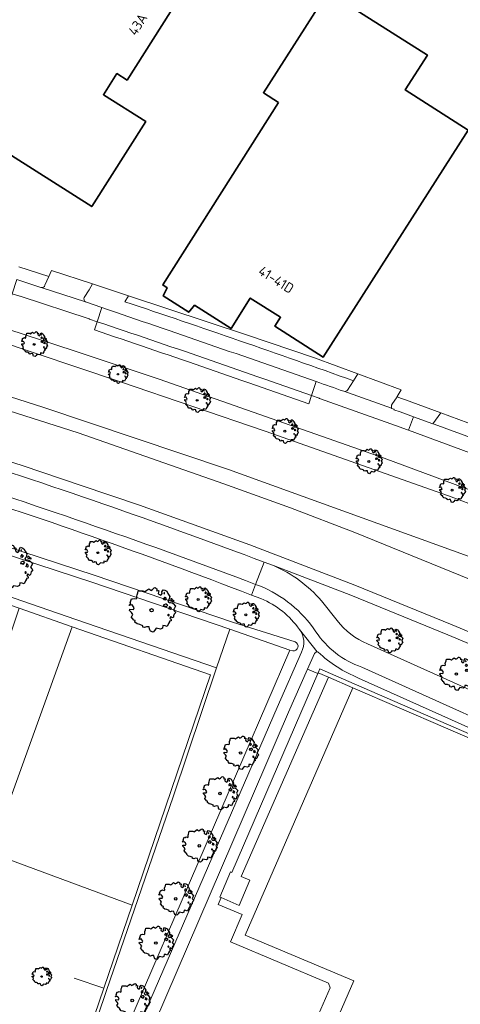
# Model space of a CAD drawing. Header units: metres. Extents: x 152391 to 157968, y 462336 to 467280.
# Tile 71 of 256: x 153645 to 153705, y 463837 to 463971. Entities that reach past the tile are written whole.
import ezdxf
from ezdxf.enums import TextEntityAlignment as Align

# ---------------------------------------------------------------- set-up
doc = ezdxf.new("R2010")
doc.units = ezdxf.units.M
doc.header["$LTSCALE"] = 0.75
doc.layers.get('0').update_dxf_attribs({"lineweight": 25})
for name, color, linetype, lineweight in [('B-GV-GR-BOOM-S', 252, 'Continuous', 25), ('B-WE-GR-BEPLANTING_CULTUUR_BOSPLANTSOEN-GV', 251, 'Continuous', 18), ('B-WE-GR-GROENVOORZIENING-GV', 251, 'Continuous', 18), ('B-WE-GR-HAAG-GV', 251, 'Continuous', 13), ('B-WE-OG-BEBOUWING-GV', 6, 'Continuous', 35), ('B-WE-OG-BEBOUWING-T18', 1, 'Continuous', 18), ('B-WE-OG-TERREIN_CULTUURSCHEIDING-GV', 251, 'Continuous', 18), ('B-WE-OG-WATER_GREPPEL-GV', 251, 'Continuous', 18), ('B-WE-VH-VERHARDING_ASFALT-GV', 251, 'Continuous', 18), ('B-WE-VH-VERHARDING_BETONSTRAATSTEEN-GV', 251, 'Continuous', 18), ('B-WE-VH-VERHARDING_TEGEL-GV', 251, 'Continuous', 18)]:
    doc.layers.add(name, color=color, linetype=linetype, lineweight=lineweight)
doc.styles.add('NLCS-ISO-M750-T18', font='NLCS-ISO.ttf', dxfattribs={"height": 1.35})

# ---------------------------------------------------------------- blocks, each defined once
blk = doc.blocks.new('SGR-BOOM_21_30')
at = {"linetype": 'Continuous'}
for p, q in [((-1.05, 1.33), (-1.02, 1.5)), ((-1.02, 1.5), (-0.67, 1.5)), ((-0.67, 1.5), (-0.52, 1.43)), ((-0.52, 1.43), (-0.47, 1.45)), ((-0.47, 1.45), (-0.37, 1.55)), ((-0.37, 1.55), (-0.23, 1.65)), ((-0.23, 1.65), (-0.13, 1.58)), ((-0.13, 1.58), (-0.06, 1.52)), ((-0.06, 1.52), (0.07, 1.58)), ((0.07, 1.58), (0.2, 1.71)), ((0.2, 1.71), (0.26, 1.73)), ((0.26, 1.73), (0.33, 1.7)), ((0.33, 1.7), (0.39, 1.65)), ((0.4, 1.53), (0.38, 1.5)), ((0.38, 1.5), (0.53, 1.52)), ((0.39, 1.65), (0.4, 1.53)), ((0.54, 1.48), (0.51, 1.29)), ((0.53, 1.52), (0.54, 1.48)), ((0.79, 1.4), (0.89, 1.56)), ((0.8, 1.29), (0.79, 1.4)), ((0.89, 1.56), (1.02, 1.53)), ((0.97, 1.37), (0.93, 1.33)), ((0.96, 1.27), (0.97, 1.37)), ((1.02, 1.53), (1.16, 1.45)), ((1.16, 1.45), (1.25, 1.27)), ((-1.7, 0.37), (-1.66, 0.48)), ((-1.49, 0.41), (-1.7, 0.37)), ((-1.68, -0.03), (-1.67, 0.09)), ((-1.67, 0.09), (-1.39, 0.07)), ((-1.66, 0.48), (-1.6, 0.53)), ((-1.63, 0.58), (-1.53, 0.87)), ((-1.6, 0.53), (-1.63, 0.58)), ((-1.53, 0.87), (-1.46, 0.86)), ((-1.42, 0.33), (-1.49, 0.41)), ((-1.46, 0.86), (-1.34, 0.91)), ((-1.33, 0.18), (-1.42, 0.33)), ((-1.39, 0.07), (-1.33, 0.18)), ((-1.34, 0.91), (-1.18, 0.86)), ((-1.18, 0.86), (-1.12, 0.92)), ((-1.13, 1.09), (-1.11, 1.19)), ((-1.12, 0.92), (-1.13, 1.09)), ((-1.11, 1.19), (-1.05, 1.33)), ((0.51, 1.29), (0.57, 1.24)), ((0.57, 1.24), (0.69, 1.15)), ((0.69, 1.15), (0.75, 1.2)), ((0.75, 1.2), (0.8, 1.29)), ((0.94, 0.91), (0.89, 0.87)), ((0.89, 0.87), (0.93, 0.83)), ((0.93, 0.41), (0.89, 0.33)), ((0.89, 0.33), (1.03, 0.32)), ((0.93, 1.33), (0.95, 1.25)), ((0.93, 0.83), (0.98, 0.84)), ((1.05, 0.46), (0.93, 0.41)), ((0.97, 0.97), (0.94, 0.91)), ((0.95, 1.25), (0.96, 1.24)), ((1.03, 0.97), (0.97, 0.97)), ((0.98, 0.84), (1.03, 0.78)), ((1.08, 0.94), (1.03, 0.97)), ((1.03, 0.78), (1.08, 0.84)), ((1.03, 0.32), (1.11, 0.25)), ((1.11, 0.46), (1.05, 0.46)), ((1.12, 0.87), (1.08, 0.94)), ((1.08, 0.84), (1.12, 0.87)), ((1.22, 0.4), (1.11, 0.46)), ((1.11, 0.25), (1.2, 0.37)), ((1.2, 0.37), (1.24, 0.41)), ((1.32, 0.79), (1.23, 0.69)), ((1.23, 0.69), (1.27, 0.63)), ((1.25, 1.27), (1.38, 1.06)), ((1.27, 0.63), (1.38, 0.56)), ((1.34, 0.18), (1.31, 0.1)), ((1.43, 0.05), (1.31, 0.1)), ((1.38, 1.06), (1.32, 0.79)), ((1.36, 0.3), (1.34, 0.23)), ((1.34, 0.23), (1.34, 0.18)), ((1.43, 0.23), (1.36, 0.3)), ((1.38, 0.56), (1.44, 0.6)), ((1.47, 0.2), (1.43, 0.23)), ((1.43, 0.05), (1.51, 0.14)), ((1.47, 0.86), (1.44, 0.81)), ((1.44, 0.81), (1.46, 0.74)), ((1.44, 0.6), (1.57, 0.56)), ((1.46, 0.74), (1.53, 0.69)), ((1.54, 0.86), (1.47, 0.86)), ((1.51, 0.14), (1.47, 0.2)), ((1.53, 0.73), (1.64, 0.68)), ((1.53, 0.69), (1.54, 0.73)), ((1.62, 0.76), (1.54, 0.86)), ((1.57, 0.56), (1.64, 0.51)), ((1.73, 0.71), (1.62, 0.76)), ((1.64, 0.68), (1.73, 0.71)), ((1.64, 0.51), (1.81, 0.32)), ((1.72, 0.1), (1.67, 0.04)), ((1.67, 0.04), (1.76, -0.09)), ((1.81, 0.32), (1.72, 0.1)), ((-1.54, -0.18), (-1.68, -0.03)), ((-1.55, -0.51), (-1.49, -0.42)), ((-1.35, -0.75), (-1.55, -0.51)), ((-1.44, -0.32), (-1.54, -0.18)), ((-1.49, -0.42), (-1.44, -0.32)), ((-1.25, -0.78), (-1.35, -0.75)), ((-1.27, -0.9), (-1.25, -0.78)), ((-1.11, -1.05), (-1.27, -0.9)), ((-0.91, -1.08), (-1.11, -1.05)), ((-0.67, -1.18), (-0.91, -1.08)), ((-0.68, -1.29), (-0.67, -1.18)), ((-0.55, -1.33), (-0.68, -1.29)), ((-0.4, -1.26), (-0.55, -1.33)), ((-0.19, -1.28), (-0.4, -1.26)), ((-0.16, -1.43), (-0.19, -1.28)), ((0.84, -1.16), (0.83, -1.36)), ((1.03, -1.18), (0.84, -1.16)), ((1.18, -1.24), (1.03, -1.18)), ((1.29, -1.01), (1.18, -1.24)), ((1.29, -0.29), (1.24, -0.36)), ((1.24, -0.36), (1.25, -0.42)), ((1.26, -0.42), (1.33, -0.41)), ((1.33, -0.34), (1.29, -0.29)), ((1.36, -0.88), (1.29, -1.01)), ((1.33, -0.41), (1.33, -0.34)), ((1.37, -0.83), (1.36, -0.88)), ((1.48, -0.8), (1.37, -0.83)), ((1.46, -0.47), (1.39, -0.59)), ((1.39, -0.59), (1.43, -0.64)), ((1.43, -0.64), (1.5, -0.7)), ((1.58, -0.59), (1.46, -0.47)), ((1.5, -0.7), (1.48, -0.8)), ((1.66, -0.52), (1.58, -0.59)), ((1.68, -0.42), (1.66, -0.52)), ((1.72, -0.31), (1.68, -0.42)), ((1.84, -0.18), (1.72, -0.31)), ((1.76, -0.09), (1.84, -0.18)), ((-0.13, -1.49), (-0.16, -1.43)), ((-0.1, -1.61), (-0.13, -1.49)), ((0.11, -1.67), (-0.1, -1.61)), ((0.25, -1.52), (0.11, -1.67)), ((0.36, -1.38), (0.25, -1.52)), ((0.68, -1.44), (0.36, -1.38)), ((0.83, -1.36), (0.68, -1.44))]:
    blk.add_line(p, q, dxfattribs=at)
blk.add_circle((0, 0), 0.126, dxfattribs=at)
blk = doc.blocks.new('SGR-BOOM_31_50')
at = {"linetype": 'Continuous'}
for p, q in [((-1.51, 1.45), (-1.48, 1.58)), ((-1.49, 1.23), (-1.51, 1.45)), ((-1.48, 1.58), (-1.4, 1.78)), ((-1.4, 1.78), (-1.36, 2)), ((-1.36, 2), (-0.89, 2)), ((-0.89, 2), (-0.69, 1.91)), ((-0.69, 1.91), (-0.63, 1.93)), ((-0.63, 1.93), (-0.49, 2.06)), ((-0.49, 2.06), (-0.3, 2.2)), ((-0.3, 2.2), (-0.18, 2.11)), ((-0.18, 2.11), (-0.08, 2.02)), ((-0.08, 2.02), (0.09, 2.11)), ((0.09, 2.11), (0.27, 2.28)), ((0.27, 2.28), (0.35, 2.31)), ((0.35, 2.31), (0.44, 2.26)), ((0.44, 2.26), (0.52, 2.2)), ((0.54, 2.04), (0.51, 2)), ((0.51, 2), (0.71, 2.02)), ((0.52, 2.2), (0.54, 2.04)), ((0.72, 1.98), (0.68, 1.71)), ((0.68, 1.71), (0.75, 1.65)), ((0.71, 2.02), (0.72, 1.98)), ((0.75, 1.65), (0.92, 1.54)), ((0.92, 1.54), (1, 1.6)), ((1, 1.6), (1.06, 1.71)), ((1.05, 1.87), (1.19, 2.09)), ((1.06, 1.71), (1.05, 1.87)), ((1.19, 2.09), (1.36, 2.04)), ((1.3, 1.82), (1.23, 1.78)), ((1.23, 1.78), (1.27, 1.67)), ((1.27, 1.67), (1.28, 1.65)), ((1.28, 1.69), (1.3, 1.82)), ((1.36, 2.04), (1.54, 1.93)), ((1.54, 1.93), (1.67, 1.69)), ((1.67, 1.69), (1.84, 1.41)), ((1.84, 1.41), (1.76, 1.06)), ((-2.27, 0.49), (-2.21, 0.64)), ((-1.99, 0.55), (-2.27, 0.49)), ((-2.24, -0.04), (-2.22, 0.11)), ((-2.22, 0.11), (-1.85, 0.09)), ((-2.21, 0.64), (-2.13, 0.71)), ((-2.18, 0.77), (-2.04, 1.17)), ((-2.13, 0.71), (-2.18, 0.77)), ((-2.04, 1.17), (-1.94, 1.14)), ((-1.9, 0.44), (-1.99, 0.55)), ((-1.94, 1.14), (-1.79, 1.21)), ((-1.77, 0.25), (-1.9, 0.44)), ((-1.85, 0.09), (-1.77, 0.25)), ((-1.79, 1.21), (-1.57, 1.14)), ((-1.57, 1.14), (-1.49, 1.23)), ((1.25, 1.21), (1.19, 1.17)), ((1.19, 1.17), (1.23, 1.1)), ((1.23, 0.55), (1.19, 0.44)), ((1.19, 0.44), (1.37, 0.42)), ((1.23, 1.1), (1.31, 1.12)), ((1.4, 0.62), (1.23, 0.55)), ((1.3, 1.3), (1.25, 1.21)), ((1.37, 1.3), (1.3, 1.3)), ((1.31, 1.12), (1.37, 1.03)), ((1.44, 1.25), (1.37, 1.3)), ((1.37, 1.03), (1.44, 1.12)), ((1.37, 0.42), (1.48, 0.33)), ((1.48, 0.62), (1.4, 0.62)), ((1.5, 1.17), (1.44, 1.25)), ((1.44, 1.12), (1.5, 1.17)), ((1.62, 0.53), (1.48, 0.62)), ((1.48, 0.33), (1.61, 0.49)), ((1.61, 0.49), (1.65, 0.55)), ((1.76, 1.06), (1.64, 0.93)), ((1.64, 0.93), (1.7, 0.84)), ((1.7, 0.84), (1.84, 0.75)), ((1.79, 0.25), (1.75, 0.14)), ((1.91, 0.07), (1.75, 0.14)), ((1.81, 0.4), (1.79, 0.31)), ((1.79, 0.31), (1.79, 0.25)), ((1.9, 0.31), (1.81, 0.4)), ((1.84, 0.75), (1.92, 0.79)), ((1.96, 0.27), (1.9, 0.31)), ((1.91, 0.07), (2.01, 0.18)), ((1.96, 1.14), (1.92, 1.08)), ((1.92, 1.08), (1.95, 0.99)), ((1.92, 0.79), (2.09, 0.75)), ((1.95, 0.99), (2.04, 0.93)), ((2.06, 1.14), (1.96, 1.14)), ((2.01, 0.18), (1.96, 0.27)), ((2.04, 0.97), (2.18, 0.9)), ((2.04, 0.93), (2.06, 0.97)), ((2.16, 1.01), (2.06, 1.14)), ((2.09, 0.75), (2.18, 0.68)), ((2.3, 0.95), (2.16, 1.01)), ((2.18, 0.9), (2.3, 0.95)), ((2.18, 0.68), (2.41, 0.42)), ((2.29, 0.14), (2.23, 0.05)), ((2.23, 0.05), (2.35, -0.13)), ((2.41, 0.42), (2.29, 0.14)), ((-2.05, -0.24), (-2.24, -0.04)), ((-2.07, -0.67), (-1.99, -0.56)), ((-1.8, -1), (-2.07, -0.67)), ((-1.91, -0.43), (-2.05, -0.24)), ((-1.99, -0.56), (-1.91, -0.43)), ((-1.67, -1.05), (-1.8, -1)), ((-1.7, -1.2), (-1.67, -1.05)), ((-1.48, -1.4), (-1.7, -1.2)), ((1.72, -0.39), (1.65, -0.48)), ((1.65, -0.48), (1.67, -0.56)), ((1.68, -0.56), (1.78, -0.54)), ((1.78, -0.45), (1.72, -0.39)), ((1.81, -1.18), (1.72, -1.35)), ((1.78, -0.54), (1.78, -0.45)), ((1.82, -1.11), (1.81, -1.18)), ((1.98, -1.07), (1.82, -1.11)), ((1.95, -0.63), (1.85, -0.78)), ((1.85, -0.78), (1.9, -0.85)), ((1.9, -0.85), (1.99, -0.94)), ((2.1, -0.78), (1.95, -0.63)), ((1.99, -0.94), (1.98, -1.07)), ((2.21, -0.7), (2.1, -0.78)), ((2.24, -0.56), (2.21, -0.7)), ((2.29, -0.41), (2.24, -0.56)), ((2.46, -0.24), (2.29, -0.41)), ((2.35, -0.13), (2.46, -0.24)), ((-1.22, -1.44), (-1.48, -1.4)), ((-0.89, -1.57), (-1.22, -1.44)), ((-0.91, -1.72), (-0.89, -1.57)), ((-0.73, -1.77), (-0.91, -1.72)), ((-0.53, -1.68), (-0.73, -1.77)), ((-0.25, -1.7), (-0.53, -1.68)), ((-0.21, -1.9), (-0.25, -1.7)), ((-0.18, -1.99), (-0.21, -1.9)), ((-0.13, -2.14), (-0.18, -1.99)), ((0.15, -2.23), (-0.13, -2.14)), ((0.34, -2.03), (0.15, -2.23)), ((0.47, -1.83), (0.34, -2.03)), ((0.91, -1.92), (0.47, -1.83)), ((1.11, -1.81), (0.91, -1.92)), ((1.13, -1.55), (1.11, -1.81)), ((1.37, -1.57), (1.13, -1.55)), ((1.58, -1.66), (1.37, -1.57)), ((1.72, -1.35), (1.58, -1.66))]:
    blk.add_line(p, q, dxfattribs=at)
blk.add_circle((0, 0), 0.169, dxfattribs=at)
blk = doc.blocks.new('SGR-BOOM_50_100')
at = {"linetype": 'Continuous'}
for p, q in [((-0.84, 2.58), (-0.65, 2.75)), ((-0.65, 2.75), (-0.4, 2.93)), ((-0.4, 2.93), (-0.24, 2.81)), ((-0.24, 2.81), (-0.11, 2.69)), ((-0.11, 2.69), (0.12, 2.81)), ((0.12, 2.81), (0.36, 3.04)), ((0.36, 3.04), (0.47, 3.07)), ((0.47, 3.07), (0.59, 3.02)), ((0.59, 3.02), (0.69, 2.93)), ((0.72, 2.72), (0.67, 2.66)), ((0.67, 2.66), (0.94, 2.69)), ((0.69, 2.93), (0.72, 2.72)), ((0.94, 2.69), (0.96, 2.64)), ((1.4, 2.49), (1.58, 2.78)), ((1.58, 2.78), (1.81, 2.72)), ((1.81, 2.72), (2.06, 2.58)), ((-2.9, 1.03), (-2.72, 1.56)), ((-2.72, 1.56), (-2.59, 1.53)), ((-2.59, 1.53), (-2.39, 1.61)), ((-2.39, 1.61), (-2.1, 1.53)), ((-2.1, 1.53), (-1.99, 1.64)), ((-2.01, 1.93), (-1.97, 2.11)), ((-1.99, 1.64), (-2.01, 1.93)), ((-1.97, 2.11), (-1.87, 2.37)), ((-1.87, 2.37), (-1.81, 2.66)), ((-1.81, 2.66), (-1.19, 2.66)), ((-1.19, 2.66), (-0.92, 2.55)), ((-0.92, 2.55), (-0.84, 2.58)), ((0.96, 2.64), (0.9, 2.29)), ((0.9, 2.29), (1, 2.2)), ((1, 2.2), (1.23, 2.05)), ((1.23, 2.05), (1.34, 2.14)), ((1.34, 2.14), (1.42, 2.29)), ((1.42, 2.29), (1.4, 2.49)), ((1.67, 1.61), (1.58, 1.56)), ((1.58, 1.56), (1.65, 1.47)), ((1.73, 2.43), (1.65, 2.37)), ((1.65, 2.37), (1.69, 2.23)), ((1.65, 1.47), (1.75, 1.5)), ((1.73, 1.73), (1.67, 1.61)), ((1.69, 2.23), (1.71, 2.2)), ((1.71, 2.26), (1.73, 2.43)), ((1.83, 1.73), (1.73, 1.73)), ((1.75, 1.5), (1.83, 1.38)), ((1.91, 1.67), (1.83, 1.73)), ((1.83, 1.38), (1.91, 1.5)), ((2, 1.56), (1.91, 1.67)), ((1.91, 1.5), (2, 1.56)), ((2.06, 2.58), (2.22, 2.26)), ((2.35, 1.41), (2.18, 1.23)), ((2.22, 2.26), (2.45, 1.88)), ((2.45, 1.88), (2.35, 1.41)), ((2.62, 1.53), (2.56, 1.44)), ((2.56, 1.44), (2.6, 1.32)), ((2.74, 1.53), (2.62, 1.53)), ((2.89, 1.35), (2.74, 1.53)), ((3.07, 1.26), (2.89, 1.35)), ((-3.03, 0.65), (-2.94, 0.85)), ((-2.65, 0.74), (-3.03, 0.65)), ((-2.99, -0.05), (-2.96, 0.15)), ((-2.96, 0.15), (-2.47, 0.12)), ((-2.94, 0.85), (-2.84, 0.94)), ((-2.84, 0.94), (-2.9, 1.03)), ((-2.53, 0.59), (-2.65, 0.74)), ((-2.37, 0.33), (-2.53, 0.59)), ((-2.47, 0.12), (-2.37, 0.33)), ((1.65, 0.74), (1.58, 0.59)), ((1.58, 0.59), (1.83, 0.56)), ((1.87, 0.82), (1.65, 0.74)), ((1.83, 0.56), (1.98, 0.45)), ((1.98, 0.82), (1.87, 0.82)), ((2.16, 0.71), (1.98, 0.82)), ((1.98, 0.45), (2.14, 0.65)), ((2.14, 0.65), (2.2, 0.74)), ((2.18, 1.23), (2.27, 1.12)), ((2.27, 1.12), (2.45, 1)), ((2.39, 0.33), (2.33, 0.18)), ((2.55, 0.09), (2.33, 0.18)), ((2.41, 0.53), (2.39, 0.42)), ((2.39, 0.42), (2.39, 0.33)), ((2.53, 0.42), (2.41, 0.53)), ((2.45, 1), (2.56, 1.06)), ((2.62, 0.36), (2.53, 0.42)), ((2.55, 0.09), (2.68, 0.24)), ((2.56, 1.06), (2.78, 1)), ((2.6, 1.32), (2.72, 1.23)), ((2.68, 0.24), (2.62, 0.36)), ((2.72, 1.29), (2.91, 1.2)), ((2.72, 1.23), (2.74, 1.29)), ((2.78, 1), (2.91, 0.91)), ((2.91, 1.2), (3.07, 1.26)), ((2.91, 0.91), (3.22, 0.56)), ((3.05, 0.18), (2.97, 0.07)), ((2.97, 0.07), (3.13, -0.17)), ((3.22, 0.56), (3.05, 0.18)), ((-2.74, -0.31), (-2.99, -0.05)), ((-2.76, -0.9), (-2.65, -0.75)), ((-2.41, -1.34), (-2.76, -0.9)), ((-2.55, -0.58), (-2.74, -0.31)), ((-2.65, -0.75), (-2.55, -0.58)), ((-2.22, -1.39), (-2.41, -1.34)), ((2.29, -0.52), (2.2, -0.64)), ((2.2, -0.64), (2.22, -0.75)), ((2.25, -0.75), (2.37, -0.72)), ((2.37, -0.61), (2.29, -0.52)), ((2.37, -0.72), (2.37, -0.61)), ((2.6, -0.84), (2.47, -1.04)), ((2.47, -1.04), (2.53, -1.13)), ((2.53, -1.13), (2.66, -1.25)), ((2.8, -1.04), (2.6, -0.84)), ((2.66, -1.25), (2.64, -1.42)), ((2.95, -0.93), (2.8, -1.04)), ((2.99, -0.75), (2.95, -0.93)), ((3.05, -0.55), (2.99, -0.75)), ((3.28, -0.31), (3.05, -0.55)), ((3.13, -0.17), (3.28, -0.31)), ((-2.26, -1.6), (-2.22, -1.39)), ((-1.97, -1.86), (-2.26, -1.6)), ((-1.62, -1.92), (-1.97, -1.86)), ((-1.19, -2.1), (-1.62, -1.92)), ((-1.21, -2.3), (-1.19, -2.1)), ((-0.98, -2.36), (-1.21, -2.3)), ((-0.71, -2.24), (-0.98, -2.36)), ((-0.34, -2.27), (-0.71, -2.24)), ((-0.28, -2.53), (-0.34, -2.27)), ((-0.24, -2.65), (-0.28, -2.53)), ((-0.17, -2.85), (-0.24, -2.65)), ((0.63, -2.45), (0.45, -2.71)), ((1.21, -2.56), (0.63, -2.45)), ((1.48, -2.42), (1.21, -2.56)), ((1.5, -2.07), (1.48, -2.42)), ((1.83, -2.1), (1.5, -2.07)), ((2.1, -2.21), (1.83, -2.1)), ((2.29, -1.8), (2.1, -2.21)), ((2.41, -1.57), (2.29, -1.8)), ((2.43, -1.48), (2.41, -1.57)), ((2.64, -1.42), (2.43, -1.48)), ((0.2, -2.97), (-0.17, -2.85)), ((0.45, -2.71), (0.2, -2.97))]:
    blk.add_line(p, q, dxfattribs=at)
blk.add_circle((0, 0), 0.225, dxfattribs=at)
blk = doc.blocks.new('SGR-BOOM_0_20')
at = {"linetype": 'Continuous'}
for p, q in [((-1.28, 0.27), (-1.24, 0.36)), ((-1.12, 0.31), (-1.28, 0.27)), ((-1.26, -0.02), (-1.25, 0.06)), ((-1.25, 0.06), (-1.04, 0.05)), ((-1.24, 0.36), (-1.2, 0.4)), ((-1.22, 0.43), (-1.15, 0.66)), ((-1.2, 0.4), (-1.22, 0.43)), ((-1.15, 0.66), (-1.09, 0.64)), ((-1.07, 0.25), (-1.12, 0.31)), ((-1.09, 0.64), (-1.01, 0.68)), ((-1, 0.14), (-1.07, 0.25)), ((-1.04, 0.05), (-1, 0.14)), ((-1.01, 0.68), (-0.88, 0.64)), ((-0.88, 0.64), (-0.84, 0.69)), ((-0.85, 0.82), (-0.83, 0.89)), ((-0.84, 0.69), (-0.85, 0.82)), ((-0.83, 0.89), (-0.79, 1)), ((-0.79, 1), (-0.76, 1.12)), ((-0.76, 1.12), (-0.5, 1.12)), ((-0.5, 1.12), (-0.39, 1.07)), ((-0.39, 1.07), (-0.35, 1.09)), ((-0.35, 1.09), (-0.27, 1.16)), ((-0.27, 1.16), (-0.17, 1.24)), ((-0.17, 1.24), (-0.1, 1.19)), ((-0.1, 1.19), (-0.05, 1.14)), ((-0.05, 1.14), (0.05, 1.19)), ((0.05, 1.19), (0.15, 1.28)), ((0.15, 1.28), (0.2, 1.3)), ((0.2, 1.3), (0.25, 1.27)), ((0.25, 1.27), (0.29, 1.24)), ((0.3, 1.15), (0.28, 1.12)), ((0.28, 1.12), (0.4, 1.14)), ((0.29, 1.24), (0.3, 1.15)), ((0.41, 1.11), (0.38, 0.96)), ((0.38, 0.96), (0.42, 0.93)), ((0.4, 1.14), (0.41, 1.11)), ((0.42, 0.93), (0.52, 0.87)), ((0.52, 0.87), (0.56, 0.9)), ((0.56, 0.9), (0.6, 0.96)), ((0.59, 1.05), (0.67, 1.17)), ((0.6, 0.96), (0.59, 1.05)), ((0.67, 1.17), (0.76, 1.15)), ((0.7, 0.68), (0.67, 0.66)), ((0.67, 0.66), (0.69, 0.62)), ((0.69, 0.31), (0.67, 0.25)), ((0.67, 0.25), (0.77, 0.24)), ((0.73, 1.03), (0.69, 1)), ((0.69, 1), (0.71, 0.94)), ((0.69, 0.62), (0.74, 0.63)), ((0.79, 0.35), (0.69, 0.31)), ((0.73, 0.73), (0.7, 0.68)), ((0.71, 0.94), (0.72, 0.93)), ((0.72, 0.95), (0.73, 1.03)), ((0.77, 0.73), (0.73, 0.73)), ((0.74, 0.63), (0.77, 0.58)), ((0.76, 1.15), (0.87, 1.09)), ((0.81, 0.71), (0.77, 0.73)), ((0.77, 0.58), (0.81, 0.63)), ((0.77, 0.24), (0.83, 0.19)), ((0.83, 0.35), (0.79, 0.35)), ((0.84, 0.66), (0.81, 0.71)), ((0.81, 0.63), (0.84, 0.66)), ((0.91, 0.3), (0.83, 0.35)), ((0.83, 0.19), (0.9, 0.27)), ((0.87, 1.09), (0.94, 0.95)), ((0.9, 0.27), (0.93, 0.31)), ((0.99, 0.59), (0.92, 0.52)), ((0.92, 0.52), (0.96, 0.47)), ((0.94, 0.95), (1.03, 0.79)), ((0.96, 0.47), (1.03, 0.42)), ((1.01, 0.14), (0.98, 0.08)), ((1.08, 0.04), (0.98, 0.08)), ((1.03, 0.79), (0.99, 0.59)), ((1.02, 0.22), (1.01, 0.18)), ((1.01, 0.18), (1.01, 0.14)), ((1.07, 0.18), (1.02, 0.22)), ((1.03, 0.42), (1.08, 0.45)), ((1.1, 0.15), (1.07, 0.18)), ((1.1, 0.64), (1.08, 0.61)), ((1.08, 0.61), (1.1, 0.56)), ((1.08, 0.45), (1.17, 0.42)), ((1.08, 0.04), (1.13, 0.1)), ((1.16, 0.64), (1.1, 0.64)), ((1.1, 0.56), (1.15, 0.52)), ((1.13, 0.1), (1.1, 0.15)), ((1.15, 0.55), (1.23, 0.51)), ((1.15, 0.52), (1.16, 0.55)), ((1.22, 0.57), (1.16, 0.64)), ((1.17, 0.42), (1.23, 0.39)), ((1.3, 0.53), (1.22, 0.57)), ((1.23, 0.51), (1.3, 0.53)), ((1.23, 0.39), (1.36, 0.24)), ((1.29, 0.08), (1.25, 0.03)), ((1.25, 0.03), (1.32, -0.07)), ((1.36, 0.24), (1.29, 0.08)), ((-1.15, -0.13), (-1.26, -0.02)), ((-1.16, -0.38), (-1.12, -0.32)), ((-1.02, -0.56), (-1.16, -0.38)), ((-1.08, -0.24), (-1.15, -0.13)), ((-1.12, -0.32), (-1.08, -0.24)), ((-0.94, -0.59), (-1.02, -0.56)), ((-0.95, -0.67), (-0.94, -0.59)), ((-0.83, -0.79), (-0.95, -0.67)), ((-0.68, -0.81), (-0.83, -0.79)), ((-0.5, -0.88), (-0.68, -0.81)), ((-0.51, -0.97), (-0.5, -0.88)), ((-0.41, -0.99), (-0.51, -0.97)), ((-0.3, -0.95), (-0.41, -0.99)), ((-0.14, -0.96), (-0.3, -0.95)), ((-0.12, -1.07), (-0.14, -0.96)), ((-0.1, -1.12), (-0.12, -1.07)), ((-0.07, -1.2), (-0.1, -1.12)), ((0.08, -1.25), (-0.07, -1.2)), ((0.19, -1.14), (0.08, -1.25)), ((0.27, -1.03), (0.19, -1.14)), ((0.51, -1.08), (0.27, -1.03)), ((0.62, -1.02), (0.51, -1.08)), ((0.63, -0.87), (0.62, -1.02)), ((0.77, -0.88), (0.63, -0.87)), ((0.89, -0.93), (0.77, -0.88)), ((0.96, -0.76), (0.89, -0.93)), ((0.96, -0.22), (0.93, -0.27)), ((0.93, -0.27), (0.94, -0.32)), ((0.95, -0.32), (1, -0.3)), ((1, -0.26), (0.96, -0.22)), ((1.02, -0.66), (0.96, -0.76)), ((1, -0.3), (1, -0.26)), ((1.03, -0.63), (1.02, -0.66)), ((1.11, -0.6), (1.03, -0.63)), ((1.1, -0.35), (1.04, -0.44)), ((1.04, -0.44), (1.07, -0.48)), ((1.07, -0.48), (1.12, -0.53)), ((1.18, -0.44), (1.1, -0.35)), ((1.12, -0.53), (1.11, -0.6)), ((1.24, -0.39), (1.18, -0.44)), ((1.26, -0.32), (1.24, -0.39)), ((1.29, -0.23), (1.26, -0.32)), ((1.38, -0.13), (1.29, -0.23)), ((1.32, -0.07), (1.38, -0.13))]:
    blk.add_line(p, q, dxfattribs=at)
blk.add_circle((0, 0), 0.0948, dxfattribs=at)

msp = doc.modelspace()

# ---------------------------------------------------------------- linework, layer by layer
at = {"layer": 'B-WE-GR-BEPLANTING_CULTUUR_BOSPLANTSOEN-GV'}
msp.add_lwpolyline([(153604.81, 463910.56), (153603.38, 463906.34), (153652.86, 463889.22), (153671.92, 463882.66), (153673.76, 463887.92), (153655.01, 463894.32), (153628.15, 463903.11)], close=True, dxfattribs=at)
at = {"layer": 'B-WE-GR-GROENVOORZIENING-GV'}
for points in [[(153729.95, 463897.95), (153729.5, 463898.12), (153718, 463902.49), (153694.67, 463911.15), (153664.17, 463921.89), (153652.61, 463925.72), (153632.48, 463932.28), (153623.01, 463935.09), (153613.91, 463937.68), (153612.49, 463938.26), (153609.94, 463939.01), (153602.49, 463941.22), (153594.05, 463943.58), (153581.56, 463947.24), (153574.65, 463949.1), (153567.96, 463951.01), (153560.41, 463952.99), (153557.21, 463953.77), (153554.26, 463954.48)], [(153553.89, 463952.77), (153556.47, 463952.08), (153560.25, 463951.14), (153589.11, 463942.9), (153591.9, 463942.09), (153604.37, 463938.48), (153609.38, 463937.03), (153622.4, 463933.27), (153641.62, 463927.31), (153658.9, 463921.51), (153678.56, 463914.82), (153703.4, 463906.01), (153712.54, 463902.58), (153729.27, 463896.13), (153735, 463893.92), (153749.28, 463888.13), (153762.19, 463882.74), (153774.23, 463877.42)], [(153709.42, 463886.2), (153703.91, 463888.53), (153690.71, 463893.91), (153676.45, 463899.38), (153661.49, 463904.76), (153653.55, 463907.45), (153645.7, 463910.11), (153633.83, 463913.89), (153617.88, 463918.93), (153608.57, 463921.56), (153605.19, 463922.42), (153593.71, 463925.37), (153586.01, 463927.12), (153568.48, 463930.82), (153555.15, 463933.88), (153547, 463935.92), (153528.61, 463940.42), (153520.78, 463942.51), (153508.91, 463945.68)], [(153821.58, 463847.28), (153819.64, 463848.27), (153808.94, 463853.65), (153798.97, 463858.54), (153782.95, 463866.13), (153768.73, 463872.58), (153753.45, 463879.24), (153737.97, 463885.67), (153726.98, 463890.02), (153725.3, 463890.68), (153714.08, 463894.96), (153673.58, 463909.59), (153648.37, 463918.05), (153629.24, 463924.16), (153609.92, 463930.04), (153607.55, 463930.67), (153589.97, 463935.35), (153589.46, 463933.02)], [(153589.46, 463933.02), (153601.63, 463930.09), (153606.95, 463928.57), (153629.13, 463922.22), (153653.17, 463914.58), (153672.95, 463907.65), (153681.98, 463904.4), (153690.72, 463901.04), (153710.15, 463893.15), (153719.56, 463889.06), (153725.6, 463886.33), (153731.85, 463883.51), (153736.25, 463881.74), (153765.17, 463870.56), (153772.27, 463867.7), (153780.65, 463864.14), (153798.26, 463856.21), (153809.43, 463850.87), (153813.94, 463848.66)], [(153690.53, 463921.66), (153691.12, 463922.59), (153685.23, 463924.79), (153676.02, 463927.9), (153659.99, 463933.2), (153659.51, 463932.39)], [(153655.74, 463929.68), (153655.36, 463928.57)], [(153684.48, 463918.52), (153684.82, 463919.66)], [(153678.4, 463897.02), (153679.65, 463896.55), (153690.16, 463892.52), (153703.34, 463887.15), (153708.83, 463884.83)], [(153760.32, 463850.2), (153757.67, 463851.32), (153728.62, 463863.99), (153722.16, 463866.79), (153690.61, 463880.52), (153685.96, 463882.54), (153685.72, 463882), (153687.14, 463881.39), (153690.43, 463879.96), (153721.87, 463866.36), (153721.73, 463866.04), (153723.28, 463865.37), (153728.34, 463863.34), (153757.39, 463850.67), (153778.4, 463841.63), (153841.45, 463807.09)]]:
    msp.add_lwpolyline(points, dxfattribs=at)
for points in [[(153659.51, 463932.39, -0.004504), (153690.53, 463921.66)], [(153684.82, 463919.66, 0.00365), (153655.74, 463929.68)], [(153655.36, 463928.57, -0.003131), (153684.48, 463918.52)], [(153634.39, 463912.32, -0.012929), (153678.4, 463897.02)]]:
    msp.add_lwpolyline(points, format="xyb", dxfattribs=at)
msp.add_lwpolyline([(153603.38, 463906.34), (153600.89, 463907.2), (153594.08, 463887.34), (153595.12, 463886.97), (153601.51, 463905.93), (153645.15, 463890.76), (153652.35, 463888.26), (153671.12, 463881.74), (153660.48, 463850.46), (153656.63, 463839.15), (153650.41, 463820.87), (153648.3, 463814.68), (153643.62, 463800.94), (153644.22, 463800.75), (153651.14, 463821.42), (153657, 463838.84), (153666.07, 463865.17), (153671.92, 463882.66), (153652.86, 463889.22)], close=True, dxfattribs=at)
at = {"layer": 'B-WE-GR-HAAG-GV'}
for points in [[(153553.89, 463952.77), (153556.47, 463952.08), (153560.25, 463951.14), (153589.11, 463942.9), (153591.9, 463942.09), (153604.37, 463938.48), (153609.38, 463937.03), (153622.4, 463933.27), (153641.62, 463927.31), (153658.9, 463921.51), (153678.56, 463914.82), (153703.4, 463906.01), (153712.54, 463902.58), (153729.27, 463896.13), (153735, 463893.92), (153749.28, 463888.13), (153762.19, 463882.74), (153774.23, 463877.42)], [(153709.42, 463886.2), (153703.91, 463888.53), (153690.71, 463893.91), (153676.45, 463899.38), (153661.49, 463904.76), (153653.55, 463907.45), (153645.7, 463910.11), (153633.83, 463913.89), (153617.88, 463918.93), (153608.57, 463921.56), (153605.19, 463922.42), (153593.71, 463925.37), (153586.01, 463927.12), (153568.48, 463930.82), (153555.15, 463933.88), (153547, 463935.92), (153528.61, 463940.42), (153520.78, 463942.51), (153508.91, 463945.68)], [(153806.99, 463869.17), (153801.6, 463871.14), (153787.55, 463876.33), (153782.61, 463878.34), (153774.77, 463881.22), (153757.95, 463887.54), (153749.74, 463890.57), (153740.28, 463894.19), (153729.95, 463897.95), (153729.5, 463898.12), (153718, 463902.49), (153694.67, 463911.15), (153664.17, 463921.89), (153652.61, 463925.72), (153632.48, 463932.28), (153623.01, 463935.09), (153613.91, 463937.68), (153612.49, 463938.26), (153609.94, 463939.01)], [(153821.58, 463847.28), (153819.64, 463848.27), (153808.94, 463853.65), (153798.97, 463858.54), (153782.95, 463866.13), (153768.73, 463872.58), (153753.45, 463879.24), (153737.97, 463885.67), (153726.98, 463890.02), (153725.3, 463890.68), (153714.08, 463894.96), (153673.58, 463909.59), (153648.37, 463918.05), (153629.24, 463924.16), (153609.92, 463930.04), (153607.55, 463930.67), (153589.97, 463935.35), (153589.46, 463933.02)], [(153589.46, 463933.02), (153601.63, 463930.09), (153606.95, 463928.57), (153629.13, 463922.22), (153653.17, 463914.58), (153672.95, 463907.65), (153681.98, 463904.4), (153690.72, 463901.04), (153710.15, 463893.15), (153719.56, 463889.06), (153725.6, 463886.33), (153731.85, 463883.51), (153736.25, 463881.74), (153765.17, 463870.56), (153772.27, 463867.7), (153780.65, 463864.14), (153798.26, 463856.21), (153809.43, 463850.87), (153813.94, 463848.66)], [(153690.53, 463921.66), (153691.12, 463922.59), (153685.23, 463924.79), (153676.02, 463927.9), (153659.99, 463933.2), (153659.51, 463932.39)], [(153655.74, 463929.68), (153655.36, 463928.57)], [(153684.48, 463918.52), (153684.82, 463919.66)], [(153678.4, 463897.02), (153679.65, 463896.55), (153690.16, 463892.52), (153703.34, 463887.15), (153708.83, 463884.83)], [(153760.32, 463850.2), (153757.67, 463851.32), (153728.62, 463863.99), (153722.16, 463866.79), (153690.61, 463880.52), (153685.96, 463882.54), (153685.72, 463882), (153687.14, 463881.39), (153690.43, 463879.96), (153721.87, 463866.36), (153721.73, 463866.04), (153723.28, 463865.37), (153728.34, 463863.34), (153757.39, 463850.67), (153778.4, 463841.63), (153841.45, 463807.09)]]:
    msp.add_lwpolyline(points, dxfattribs=at)
for points in [[(153659.51, 463932.39, -0.004504), (153690.53, 463921.66)], [(153684.82, 463919.66, 0.00365), (153655.74, 463929.68)], [(153655.36, 463928.57, -0.003131), (153684.48, 463918.52)], [(153634.39, 463912.32, -0.012929), (153678.4, 463897.02)]]:
    msp.add_lwpolyline(points, format="xyb", dxfattribs=at)
msp.add_lwpolyline([(153603.38, 463906.34), (153600.89, 463907.2), (153594.08, 463887.34), (153595.12, 463886.97), (153601.51, 463905.93), (153645.15, 463890.76), (153652.35, 463888.26), (153671.12, 463881.74), (153660.48, 463850.46), (153656.63, 463839.15), (153650.41, 463820.87), (153648.3, 463814.68), (153643.62, 463800.94), (153644.22, 463800.75), (153651.14, 463821.42), (153657, 463838.84), (153666.07, 463865.17), (153671.92, 463882.66), (153652.86, 463889.22)], close=True, dxfattribs=at)
at = {"layer": 'B-WE-OG-BEBOUWING-GV'}
for points in [[(153616.77, 463956.57), (153635.83, 463949.66), (153639.37, 463955.24), (153655.01, 463945.31), (153662.34, 463956.86), (153656.6, 463960.5), (153658.42, 463963.38), (153659.81, 463962.49), (153686.23, 464004.2), (153690, 464001.8), (153693.76, 464007.72), (153666.89, 464024.78), (153643.92, 463988.58), (153647.69, 463986.19), (153640.47, 463974.78), (153643.13, 463973.1), (153641.33, 463970.24), (153630.51, 463977.06), (153623.19, 463965.5), (153622.48, 463964.37), (153621.93, 463964.72)], [(153680.37, 463959.46), (153664.64, 463934.67), (153665.22, 463934.28), (153664.7, 463933.18), (153668.17, 463930.96), (153668.95, 463931.92), (153673.91, 463928.74), (153676.51, 463932.88), (153680.64, 463930.29), (153679.87, 463929.05), (153686.42, 463924.87), (153706.09, 463955.7), (153697.54, 463961.16), (153700.55, 463965.88), (153687.03, 463974.49), (153678.3, 463960.78)]]:
    msp.add_lwpolyline(points, close=True, dxfattribs=at)
at = {"layer": 'B-WE-OG-TERREIN_CULTUURSCHEIDING-GV'}
for points in [[(153515.72, 463932.78), (153595.49, 463911.49), (153596.09, 463912.83), (153596.91, 463913.74), (153597.87, 463913.82), (153605.13, 463911.51), (153628.46, 463904.06), (153655.33, 463895.27), (153674.09, 463888.87), (153682.62, 463886.21)], [(153784.74, 463846.9), (153773.94, 463852.56), (153768.57, 463855.42), (153747.65, 463866.14), (153740.77, 463869.57), (153724.01, 463878.09), (153718.75, 463880.47), (153708.83, 463884.83), (153703.34, 463887.15), (153690.16, 463892.52), (153679.65, 463896.55)], [(153677.97, 463892.07), (153676.68, 463892.56)], [(153652.61, 463840.52), (153656.63, 463839.15), (153660.48, 463850.46), (153641.26, 463857.56), (153652.35, 463888.26), (153645.15, 463890.76), (153641.88, 463881.14), (153638.9, 463872.37), (153626.62, 463876.16), (153625.13, 463871.81), (153622.78, 463864.9)], [(153686.17, 463891.78), (153688.31, 463889.12)], [(153692.44, 463885.92), (153720.71, 463873.22), (153765.2, 463853.24)], [(153682.29, 463884.96), (153681.9, 463885.09), (153650.67, 463812.66), (153647.53, 463805.39), (153640.05, 463788.03), (153638.22, 463782.93), (153640.34, 463788.41)], [(153643.3, 463792.09), (153647.72, 463802.39), (153651.96, 463812.13), (153651.96, 463812.13), (153680.15, 463877.3), (153683.46, 463884.78)], [(153685.24, 463884.62), (153684.29, 463882.49), (153685.68, 463881.9), (153685.72, 463882), (153685.96, 463882.54), (153690.61, 463880.52), (153722.16, 463866.79), (153728.62, 463863.99), (153757.67, 463851.32), (153760.32, 463850.2), (153719.05, 463868.77), (153691.21, 463881.29)], [(153672.15, 463850.52), (153672.56, 463851.47), (153672.39, 463851.55), (153673.85, 463854.95), (153674.03, 463854.87), (153685.68, 463881.9), (153684.29, 463882.49), (153681.69, 463876.65), (153663.54, 463834.38), (153649.28, 463801.64), (153645.65, 463793.16)]]:
    msp.add_lwpolyline(points, dxfattribs=at)
for points in [[(153676.68, 463892.56, 0.015094), (153633.23, 463907.79)], [(153679.65, 463896.55, -0.114797), (153686.17, 463891.78)], [(153683.2, 463887.9, 0.139213), (153677.97, 463892.07)], [(153688.31, 463889.12, 0.135793), (153692.44, 463885.92)], [(153683.46, 463884.78, 0.286139), (153683.2, 463887.9)], [(153682.62, 463886.21, -0.835069), (153682.29, 463884.96)], [(153685.6, 463884.83, 0.307857), (153685.24, 463884.62)], [(153685.73, 463884.79, 0.109039), (153685.6, 463884.83)], [(153691.21, 463881.29, -0.091105), (153685.73, 463884.79)]]:
    msp.add_lwpolyline(points, format="xyb", dxfattribs=at)
msp.add_lwpolyline([(153643.66, 463799.1), (153642.7, 463796.21), (153640.05, 463788.03), (153647.53, 463805.39), (153650.67, 463812.66), (153681.9, 463885.09), (153673.76, 463887.92), (153671.92, 463882.66), (153666.07, 463865.17), (153657, 463838.84), (153651.14, 463821.42), (153644.22, 463800.75)], close=True, dxfattribs=at)
at = {"layer": 'B-WE-OG-WATER_GREPPEL-GV'}
for points in [[(153682.62, 463886.21), (153674.09, 463888.87), (153655.33, 463895.27), (153628.46, 463904.06), (153605.13, 463911.51), (153597.87, 463913.82), (153596.91, 463913.74), (153596.09, 463912.83), (153595.49, 463911.49), (153515.72, 463932.78), (153515.59, 463932.29), (153515.46, 463931.81), (153596.06, 463910.31), (153596.94, 463912.28), (153597.39, 463912.78), (153597.76, 463912.8), (153604.81, 463910.56)], [(153604.81, 463910.56), (153628.15, 463903.11), (153655.01, 463894.32), (153673.76, 463887.92), (153681.9, 463885.09), (153682.29, 463884.96)]]:
    msp.add_lwpolyline(points, dxfattribs=at)
msp.add_lwpolyline([(153682.29, 463884.96, 0.835069), (153682.62, 463886.21)], format="xyb", dxfattribs=at)
at = {"layer": 'B-WE-VH-VERHARDING_ASFALT-GV'}
for points in [[(153710.15, 463893.15), (153690.72, 463901.04), (153681.98, 463904.4), (153672.95, 463907.65), (153653.17, 463914.58), (153629.13, 463922.22), (153606.95, 463928.57), (153601.63, 463930.09), (153589.46, 463933.02), (153581.62, 463934.8), (153568.44, 463937.62), (153555.43, 463940.52), (153541.95, 463943.86)], [(153712.54, 463902.58), (153703.4, 463906.01), (153678.56, 463914.82), (153658.9, 463921.51), (153641.62, 463927.31), (153622.4, 463933.27), (153609.38, 463937.03), (153604.37, 463938.48), (153591.9, 463942.09), (153589.97, 463935.35), (153607.55, 463930.67), (153609.92, 463930.04), (153629.24, 463924.16), (153648.37, 463918.05), (153673.58, 463909.59), (153714.08, 463894.96)], [(153547, 463935.92), (153555.15, 463933.88), (153568.48, 463930.82), (153586.01, 463927.12), (153593.71, 463925.37), (153605.19, 463922.42), (153608.57, 463921.56), (153617.88, 463918.93), (153633.83, 463913.89), (153645.7, 463910.11), (153653.55, 463907.45), (153661.49, 463904.76), (153676.45, 463899.38), (153690.71, 463893.91), (153703.91, 463888.53), (153709.42, 463886.2)], [(153679.65, 463896.55), (153678.4, 463897.02), (153677.24, 463894.01)], [(153677.24, 463894.01), (153676.68, 463892.56), (153677.97, 463892.07)], [(153676.68, 463892.56), (153677.24, 463894.01)], [(153688.31, 463889.12), (153686.17, 463891.78)], [(153683.2, 463887.9), (153685.6, 463884.83)], [(153685.6, 463884.83), (153683.2, 463887.9)], [(153765.2, 463853.24), (153720.71, 463873.22), (153692.44, 463885.92)], [(153683.46, 463884.78), (153680.15, 463877.3), (153651.96, 463812.13), (153651.96, 463812.13), (153647.72, 463802.39), (153643.3, 463792.09)], [(153645.65, 463793.16), (153649.28, 463801.64), (153663.54, 463834.38), (153681.69, 463876.65), (153684.29, 463882.49), (153685.24, 463884.62)], [(153691.66, 463882.75), (153719.58, 463870.17), (153760.94, 463851.53), (153764.61, 463849.91)], [(153764.61, 463849.91), (153760.94, 463851.53), (153719.58, 463870.17), (153691.66, 463882.75)], [(153691.21, 463881.29), (153719.05, 463868.77), (153760.32, 463850.2)]]:
    msp.add_lwpolyline(points, dxfattribs=at)
for points in [[(153677.24, 463894.01, 0.013316), (153633.6, 463909.18)], [(153633.23, 463907.79, -0.015094), (153676.68, 463892.56)], [(153686.17, 463891.78, 0.114797), (153679.65, 463896.55)], [(153677.24, 463894.01, -0.002262), (153677.77, 463893.81)], [(153677.77, 463893.81, 0.002262), (153677.24, 463894.01)], [(153677.77, 463893.81, -0.150429), (153685.42, 463887.58)], [(153685.42, 463887.58, 0.150429), (153677.77, 463893.81)], [(153677.97, 463892.07, -0.139213), (153683.2, 463887.9)], [(153692.44, 463885.92, -0.135793), (153688.31, 463889.12)], [(153683.2, 463887.9, -0.286139), (153683.46, 463884.78)], [(153685.42, 463887.58, 0.16431), (153691.66, 463882.75)], [(153691.66, 463882.75, -0.16431), (153685.42, 463887.58)], [(153685.24, 463884.62, -0.307857), (153685.6, 463884.83)], [(153685.6, 463884.83, -0.109039), (153685.73, 463884.79)], [(153685.73, 463884.79, 0.091105), (153691.21, 463881.29)]]:
    msp.add_lwpolyline(points, format="xyb", dxfattribs=at)
at = {"layer": 'B-WE-VH-VERHARDING_BETONSTRAATSTEEN-GV'}
for points in [[(153554.26, 463954.48), (153557.21, 463953.77), (153560.41, 463952.99), (153567.96, 463951.01), (153574.65, 463949.1), (153581.56, 463947.24), (153594.05, 463943.58), (153602.49, 463941.22), (153609.94, 463939.01), (153612.49, 463938.26), (153613.91, 463937.68), (153623.01, 463935.09), (153632.48, 463932.28), (153652.61, 463925.72), (153664.17, 463921.89), (153694.67, 463911.15), (153718, 463902.49)], [(153653.99, 463932.96), (153654.64, 463934.02), (153655.11, 463934.81), (153649.54, 463936.65), (153649.17, 463935.83), (153648.65, 463934.62)], [(153654.64, 463930.06), (153645.3, 463933.13), (153645.29, 463933.13), (153645.26, 463933.15), (153644.2, 463933.47), (153643.86, 463932.36)], [(153648.13, 463934.33), (153654.14, 463932.36)], [(153655.36, 463928.57), (153655.74, 463929.68), (153654.68, 463930.04), (153654.64, 463930.06)], [(153696.99, 463920.41), (153691.12, 463922.59), (153690.53, 463921.66), (153689.72, 463920.38)], [(153689.2, 463920.23), (153695.67, 463917.92), (153695.7, 463917.91), (153695.69, 463917.96), (153695.67, 463918.02), (153695.67, 463918.07), (153695.66, 463918.12), (153695.66, 463918.17), (153695.67, 463918.23), (153695.68, 463918.28), (153695.69, 463918.33), (153695.71, 463918.38), (153695.74, 463918.43), (153696.44, 463919.49), (153696.45, 463919.5), (153696.99, 463920.41)], [(153706.31, 463911.89), (153698.01, 463914.95), (153697.07, 463915.28), (153697.01, 463915.3), (153697, 463915.3), (153685.89, 463919.27), (153685.88, 463919.28), (153685.86, 463919.28), (153684.82, 463919.66), (153684.48, 463918.52)]]:
    msp.add_lwpolyline(points, dxfattribs=at)
for points in [[(153648.65, 463934.62, -0.40023), (153648.13, 463934.33)], [(153654.14, 463932.36, -0.353492), (153653.99, 463932.96)], [(153684.48, 463918.52, 0.003131), (153655.36, 463928.57)], [(153689.72, 463920.38, -0.233178), (153689.2, 463920.23)]]:
    msp.add_lwpolyline(points, format="xyb", dxfattribs=at)
msp.add_lwpolyline([(153708.49, 463915.04), (153702.38, 463917.28), (153701.31, 463915.81), (153701.45, 463915.76), (153707.25, 463913.64), (153707.33, 463913.61)], close=True, dxfattribs=at)
at = {"layer": 'B-WE-VH-VERHARDING_TEGEL-GV'}
for points in [[(153648.65, 463934.62), (153649.17, 463935.83), (153645.11, 463937.11)], [(153644.82, 463935.4), (153644.2, 463933.47), (153645.26, 463933.15), (153645.29, 463933.13), (153645.3, 463933.13)], [(153659.51, 463932.39), (153659.99, 463933.2), (153655.11, 463934.81), (153654.64, 463934.02), (153653.99, 463932.96)], [(153645.3, 463933.13), (153654.64, 463930.06), (153654.68, 463930.04), (153655.74, 463929.68), (153656.39, 463931.59), (153654.14, 463932.36), (153648.13, 463934.33), (153648.1, 463934.34)], [(153648.1, 463934.34), (153648.13, 463934.33)], [(153654.14, 463932.36), (153656.39, 463931.59)], [(153656.39, 463931.59), (153655.74, 463929.68)], [(153684.82, 463919.66), (153685.48, 463921.54)], [(153685.48, 463921.54), (153684.82, 463919.66), (153685.86, 463919.28), (153685.88, 463919.28), (153685.89, 463919.27), (153697, 463915.3), (153697.01, 463915.3), (153697.07, 463915.28), (153698.01, 463914.95), (153698.67, 463916.76), (153696.85, 463917.42), (153696, 463917.73), (153696.04, 463917.79), (153695.7, 463917.91)], [(153689.72, 463920.38), (153690.53, 463921.66)], [(153695.7, 463917.91), (153695.67, 463917.92), (153689.2, 463920.23)], [(153677.24, 463894.01), (153678.4, 463897.02)]]:
    msp.add_lwpolyline(points, dxfattribs=at)
for points in [[(153644.82, 463935.4, -0.000916), (153648.1, 463934.34)], [(153648.1, 463934.34, 0.000916), (153644.82, 463935.4)], [(153648.13, 463934.33, 0.40023), (153648.65, 463934.62)], [(153653.99, 463932.96, 0.353492), (153654.14, 463932.36)], [(153690.53, 463921.66, 0.004504), (153659.51, 463932.39)], [(153685.48, 463921.54, 0.002156), (153656.39, 463931.59)], [(153656.39, 463931.59, -0.002156), (153685.48, 463921.54)], [(153655.74, 463929.68, -0.00365), (153684.82, 463919.66)], [(153689.2, 463920.23, 0.000323), (153685.48, 463921.54)], [(153685.48, 463921.54, -0.000323), (153689.2, 463920.23)], [(153689.2, 463920.23, 0.233178), (153689.72, 463920.38)], [(153678.4, 463897.02, 0.012929), (153634.39, 463912.32)], [(153633.6, 463909.18, -0.013316), (153677.24, 463894.01)]]:
    msp.add_lwpolyline(points, format="xyb", dxfattribs=at)
for points in [[(153695.7, 463917.91), (153696.04, 463917.79), (153696, 463917.73), (153696.85, 463917.42), (153698.67, 463916.76), (153701.31, 463915.81), (153702.38, 463917.28), (153697.58, 463919.07), (153697.06, 463919.26), (153696.44, 463919.49), (153695.74, 463918.43), (153695.71, 463918.38), (153695.69, 463918.33), (153695.68, 463918.28), (153695.67, 463918.23), (153695.66, 463918.17), (153695.66, 463918.12), (153695.67, 463918.07), (153695.67, 463918.02), (153695.69, 463917.96)], [(153729.87, 463903.11), (153730.81, 463902.74), (153731.48, 463904.55), (153712.33, 463911.74), (153707.33, 463913.61), (153707.25, 463913.64), (153701.45, 463915.76), (153701.31, 463915.81), (153698.67, 463916.76), (153698.01, 463914.95), (153706.31, 463911.89), (153714.91, 463908.73)], [(153672.56, 463851.47), (153672.15, 463850.52), (153675.41, 463849.17), (153673.83, 463845.45), (153687.12, 463839.85), (153687.35, 463839.2), (153679.76, 463821.83), (153679.1, 463820.3), (153664.46, 463786.77), (153667.4, 463785.51), (153674.55, 463802.12), (153674.08, 463802.33), (153675.69, 463805.96), (153675.87, 463806.4), (153690.55, 463840.15), (153675.83, 463846.38), (153690.43, 463879.96), (153687.14, 463881.39), (153675.29, 463854.33), (153676.47, 463853.82), (153675.01, 463850.38)]]:
    msp.add_lwpolyline(points, close=True, dxfattribs=at)

# ---------------------------------------------------------------- block references
at = {"layer": 'B-GV-GR-BOOM-S', "transparency": 33554559}
for name, p in [('SGR-BOOM_21_30', (153647.2, 463926.6)), ('SGR-BOOM_0_20', (153658.56, 463922.54)), ('SGR-BOOM_21_30', (153669.3, 463919)), ('SGR-BOOM_21_30', (153681.2, 463914.8)), ('SGR-BOOM_21_30', (153692.6, 463910.7)), ('SGR-BOOM_21_30', (153703.9, 463906.8)), ('SGR-BOOM_21_30', (153655.82, 463898.31)), ('SGR-BOOM_50_100', (153643.74, 463896.27)), ('SGR-BOOM_50_100', (153663.13, 463890.49)), ('SGR-BOOM_21_30', (153669.44, 463891.96)), ('SGR-BOOM_21_30', (153675.92, 463889.87)), ('SGR-BOOM_21_30', (153695.39, 463886.37)), ('SGR-BOOM_31_50', (153704.49, 463881.83)), ('SGR-BOOM_31_50', (153675.2, 463871.1)), ('SGR-BOOM_31_50', (153672.4, 463865.6)), ('SGR-BOOM_31_50', (153669.6, 463858.5)), ('SGR-BOOM_31_50', (153666.4, 463851.3)), ('SGR-BOOM_31_50', (153663.7, 463845.3)), ('SGR-BOOM_0_20', (153648.19, 463840.74)), ('SGR-BOOM_31_50', (153660.5, 463837.5))]:
    msp.add_blockref(name, p, dxfattribs=at)

# ---------------------------------------------------------------- texts
at = {"layer": 'B-WE-OG-BEBOUWING-T18', "style": 'NLCS-ISO-M750-T18'}
for s, rotation, p in [('43A', 57.7, (153661.24, 463970.06)), ('41-41D', 327.9, (153680.03, 463935.39))]:
    msp.add_text(s, height=1.35, rotation=rotation, dxfattribs=at).set_placement(p, align=Align.MIDDLE)

doc.saveas('drawing.dxf')
